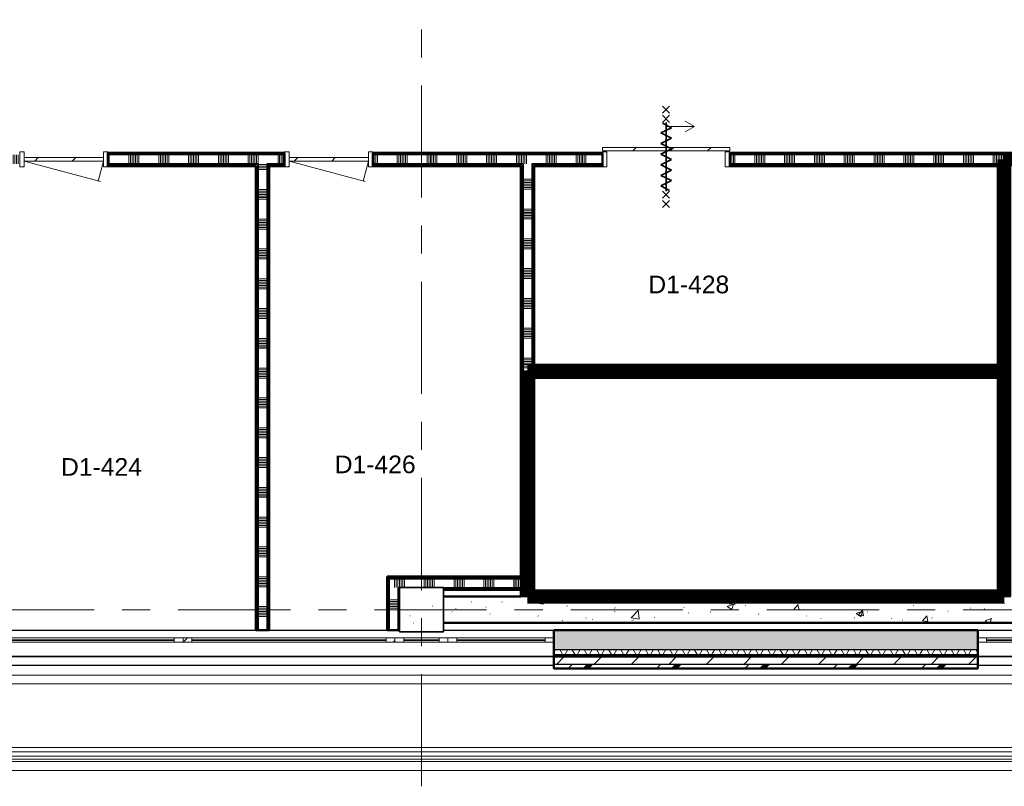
# Model space of a CAD drawing. Extents: x -2538 to 83400, y -8040 to 61900.
# Tile 11 of 105: x 34450 to 45600, y -2000 to 6682. Entities that reach past the tile are written whole.
import ezdxf

# ---------------------------------------------------------------- set-up
doc = ezdxf.new("R2010")
doc.units = 0
doc.header["$LTSCALE"] = 100
doc.linetypes.add('SCHEIDING_BRANDWEREND60', pattern=[3.2, 0.8, -1.6, 0.8])
doc.linetypes.add('stramien', pattern=[22.225, 12.7, -3.175, 3.175, -3.175])
for name, color, linetype, lineweight in [('00---0--FM-RUIMTENR', 7, 'Continuous', 18), ('BA20----_WANDEN', 14, 'Continuous', 50), ('BL$1A---_ALGEMEEN', 7, 'Continuous', 18), ('BL$7A---_STRAMIEN', 7, 'Continuous', 18), ('BL20----_WANDEN', 7, 'Continuous', 25), ('BL23----_VLOEREN', 11, 'Continuous', 18), ('BL28----_CONSTRUCTIES', 4, 'Continuous', 18), ('BL30----_BRANDSYMBOLEN', 14, 'Continuous', 35), ('BL30----_KOZIJNEN', 14, 'Continuous', 25), ('BL34----_BALUSTRADES', 1, 'Continuous', 18), ('BL40----_BRANDWERENDESCHEIDING_60MIN', 84, 'SCHEIDING_BRANDWEREND60', 158)]:
    doc.layers.add(name, color=color, linetype=linetype, lineweight=lineweight)
doc.styles.add('Arial', font='arial.ttf', dxfattribs={"height": 200})
pattern_1 = [(50, (1253.4, 5927.3), (728.7365, -63.756), [76.2, -838.2]), (355, (1253.4, 5927.3), (-140.972, 764.228), [60.96, -670.56]), (100.451, (1314.1, 5922), (587.77, 700.467), [64.76, -712.36]), (46.184, (1253.4, 6130.5), (1084.316, -168.171), [114.3, -1257.3]), (96.636, (1343.8, 6116.5), (949.61, 989.71), [97.14, -1068.54]), (351.184, (1253.4, 6130.5), (949.62, 989.701), [91.44, -1005.84]), (21, (1355, 6079.7), (606.458, -409.0606), [76.2, -838.2]), (326, (1355, 6079.7), (247.208, 736.753), [60.96, -670.56]), (71.451, (1405.5, 6045.6), (853.668, 327.6855), [64.76, -712.36]), (37.5, (1253.4, 5927.32), (12.3547, 338.2201), [3.353, -659.079, 3.353, -677.367, -673.1]), (37.5, (1253.4, 5927.32), (12.3547, 338.2201), [-1343.152, 3.353, -669.747]), (7.5, (1253.4, 5927.32), (267.2789, 400.7221), [3.353, -384.759, 3.353, -643.839, -256.54]), (7.5, (1253.4, 5927.32), (267.2789, 400.7221), [-1035.304, 3.353, -253.187]), (327.5, (1026.82, 5927.32), (542.3633, -22.9153), [3.353, -250.647, 3.353, -789.127, -1051.56]), (327.5, (1026.82, 5927.32), (542.3633, -22.9153), [-1046.48, 3.353, -1048.207]), (317.5, (925.22, 5927.3), (592.517, 101.707), [3.353, -326.847, 3.353, -522.935, -746.76]), (317.5, (925.22, 5927.3), (592.517, 101.707), [-856.488, 3.353, -743.407])]
pattern_2 = [(360, (37125, 2197.5), (9e-13, 500), []), (360, (37125, 2147.5), (9e-13, 500), []), (360, (37125, 2097.5), (9e-13, 500), []), (360, (37125, 2047.5), (9e-13, 500), [])]
pattern_3 = [(360, (40125, 1225), (9e-13, 500), []), (360, (40125, 1175), (9e-13, 500), []), (360, (40125, 1125), (9e-13, 500), []), (360, (40125, 1075), (9e-13, 500), [])]
pattern_4 = [(360, (45525, 2387.5), (9e-13, 500), []), (360, (45525, 2337.5), (9e-13, 500), []), (360, (45525, 2287.5), (9e-13, 500), []), (360, (45525, 2237.5), (9e-13, 500), [])]
pattern_5 = [(90, (43100, 2625), (-500, -2e-12), []), (90, (43150, 2625), (-500, -2e-12), []), (90, (43200, 2625), (-500, -2e-12), []), (90, (43250, 2625), (-500, -2e-12), [])]
pattern_6 = [(90, (39568.75, 225), (-500, -1e-12), []), (90, (39618.75, 225), (-500, -1e-12), []), (90, (39668.75, 225), (-500, -1e-12), []), (90, (39718.75, 225), (-500, -1e-12), [])]
pattern_7 = [(180, (38762.5, 197.5), (-2e-12, -500), []), (180, (38762.5, 247.5), (-2e-12, -500), []), (180, (38762.5, 297.5), (-2e-12, -500), []), (180, (38762.5, 347.5), (-2e-12, -500), [])]
pattern_8 = [(360, (40125, 3662.5), (9e-13, 500), []), (360, (40125, 3612.5), (9e-13, 500), []), (360, (40125, 3562.5), (9e-13, 500), []), (360, (40125, 3512.5), (9e-13, 500), [])]
pattern_9 = [(270, (38300, 5175), (500, 2e-12), []), (270, (38250, 5175), (500, 2e-12), []), (270, (38200, 5175), (500, 2e-12), []), (270, (38150, 5175), (500, 2e-12), [])]

# ---------------------------------------------------------------- blocks, each defined once
blk = doc.blocks.new('28_CL_beton - kolom - Betonkolom 500x500-V19-1')
at = {"layer": 'BL28----_CONSTRUCTIES'}
h = blk.add_hatch(dxfattribs=at)
h.set_pattern_fill('FP_21', color=256, style=0, pattern_type=2)
h.set_pattern_definition([(50, (-37746.6, 5927.3), (728.7365, -63.756), [76.2, -838.2]), (355, (-37746.6, 5927.3), (-140.972, 764.228), [60.96, -670.56]), (100.451, (-37685.9, 5922), (587.77, 700.467), [64.76, -712.36]), (46.184, (-37746.6, 6130.5), (1084.316, -168.17), [114.3, -1257.3]), (96.636, (-37656.2, 6116.5), (949.61, 989.71), [97.14, -1068.54]), (351.184, (-37746.6, 6130.5), (949.62, 989.7), [91.44, -1005.84]), (21, (-37645, 6079.7), (606.458, -409.061), [76.2, -838.2]), (326, (-37645, 6079.7), (247.208, 736.753), [60.96, -670.56]), (71.451, (-37594.5, 6045.6), (853.668, 327.685), [64.76, -712.36]), (37.5, (-37746.6, 5927.32), (12.3547, 338.2201), [3.353, -659.079, 3.353, -677.367, -673.1]), (37.5, (-37746.6, 5927.32), (12.3547, 338.2201), [-1343.152, 3.353, -669.747]), (7.5, (-37746.6, 5927.32), (267.279, 400.722), [3.353, -384.759, 3.353, -643.839, -256.54]), (7.5, (-37746.6, 5927.32), (267.279, 400.722), [-1035.304, 3.353, -253.187]), (327.5, (-37973.18, 5927.32), (542.3633, -22.9153), [3.353, -250.647, 3.353, -789.127, -1051.56]), (327.5, (-37973.18, 5927.32), (542.3633, -22.9153), [-1046.48, 3.353, -1048.207]), (317.5, (-38074.78, 5927.3), (592.517, 101.707), [3.353, -326.847, 3.353, -522.935, -746.76]), (317.5, (-38074.78, 5927.3), (592.517, 101.707), [-856.488, 3.353, -743.407])])
h.paths.add_polyline_path([(250, -250), (250, 250), (-250, 250), (-250, -250)], flags=0)
at = {"layer": 'BL28----_CONSTRUCTIES', "lineweight": 35}
for p, q in [((250, 250), (-250, 250)), ((-250, 250), (-250, -250)), ((250, -250), (250, 250)), ((-250, -250), (250, -250))]:
    blk.add_line(p, q, dxfattribs=at)
blk = doc.blocks.new('31_WN_AMC_a_br_raam - 2700x1530-V164-1')
at = {"layer": 'BL30----_KOZIJNEN', "lineweight": 18}
h = blk.add_hatch(dxfattribs=at)
h.set_pattern_fill('FP_590', color=256, style=0, pattern_type=2)
h.set_pattern_definition([(45, (-33696.6, 6267.3), (-449.013, 449.013), []), (45, (-33537.86, 6267.3), (0, 898.026), []), (45, (-33855.36, 6267.3), (0, 898.026), [])])
h.paths.add_polyline_path([(1250, -29), (1350, -29), (1350, 21), (1250, 21)], flags=0)
h.paths.add_polyline_path([(-1250, -29), (-1250, 21), (-1350, 21), (-1350, -29)], flags=0)
for p, q in [((-1350, 21), (-1250, 21)), ((-1350, -29), (-1350, 21)), ((-1250, 21), (-1250, -29)), ((-1250, 21), (1250, 21)), ((1250, 21), (1350, 21)), ((1250, -29), (1250, 21)), ((1350, 21), (1350, -29)), ((-1250, -29), (-1350, -29)), ((-1250, -1), (1250, -1)), ((-1250, -7), (-1250, -1)), ((1250, -7), (-1250, -7)), ((-1250, -29), (1250, -29)), ((1250, -1), (1250, -7)), ((1350, -29), (1250, -29))]:
    blk.add_line(p, q, dxfattribs=at)
blk = doc.blocks.new('31_WN_AMC_a_br_raam - 2400x1530-V165-1')
at = {"layer": 'BL30----_KOZIJNEN', "lineweight": 18}
h = blk.add_hatch(dxfattribs=at)
h.set_pattern_fill('FP_591', color=256, style=0, pattern_type=2)
h.set_pattern_definition([(45, (-36246.6, 6267.3), (-449.013, 449.013), []), (45, (-36087.86, 6267.3), (0, 898.026), []), (45, (-36405.36, 6267.3), (0, 898.026), [])])
h.paths.add_polyline_path([(1200, -29), (1200, 21), (1100, 21), (1100, -29)], flags=0)
h.paths.add_polyline_path([(-1100, -29), (-1100, 21), (-1200, 21), (-1200, -29)], flags=0)
for p, q in [((-1200, 21), (-1100, 21)), ((-1200, -29), (-1200, 21)), ((-1100, 21), (-1100, -29)), ((-1100, 21), (1100, 21)), ((1100, 21), (1200, 21)), ((1100, -29), (1100, 21)), ((1200, 21), (1200, -29)), ((-1100, -29), (-1200, -29)), ((-1100, -1), (1100, -1)), ((-1100, -7), (-1100, -1)), ((1100, -7), (-1100, -7)), ((-1100, -29), (1100, -29)), ((1100, -1), (1100, -7)), ((1200, -29), (1100, -29))]:
    blk.add_line(p, q, dxfattribs=at)
blk = doc.blocks.new('31_WN_AMC_a_br_paneel - 600x1530-V166-1')
at = {"layer": 'BL30----_KOZIJNEN', "lineweight": 18}
h = blk.add_hatch(dxfattribs=at)
h.set_pattern_fill('FP_592', color=256, style=0, pattern_type=2)
h.set_pattern_definition([(225, (37746.6, -6267.32), (212.132, -212.132), [])])
h.paths.add_polyline_path([(200, 8), (-200, 8), (-200, 0), (200, 0)], flags=0)
for p, q in [((-200, 29), (-300, 29)), ((-200, -21), (-200, 29)), ((-200, 29), (200, 29)), ((200, 8), (-200, 8)), ((-200, 8), (-200, 0)), ((-200, 0), (200, 0)), ((300, 29), (200, 29)), ((200, 29), (200, -21)), ((200, 0), (200, 8)), ((-300, -21), (-200, -21)), ((-200, -21), (200, -21)), ((200, -21), (300, -21))]:
    blk.add_line(p, q, dxfattribs=at)
blk = doc.blocks.new('31_WN_AMC_a_br_raam - 1200x1530-2123346-1')
at = {"layer": 'BL30----_KOZIJNEN', "lineweight": 18}
for p, q in [((-600, 21), (-500, 21)), ((-600, -29), (-600, 21)), ((-500, 21), (-500, -29)), ((-500, 21), (500, 21)), ((500, 21), (600, 21)), ((500, -29), (500, 21)), ((600, 21), (600, -29)), ((-500, -29), (-600, -29)), ((-500, -1), (500, -1)), ((-500, -7), (-500, -1)), ((500, -7), (-500, -7)), ((-500, -29), (500, -29)), ((500, -1), (500, -7)), ((600, -29), (500, -29))]:
    blk.add_line(p, q, dxfattribs=at)
blk = doc.blocks.new('31_WN_AMC_a_br_raam - 1200x1530-V170-1')
at = {"layer": 'BL30----_KOZIJNEN', "lineweight": 18}
for p, q in [((-600, 21), (-500, 21)), ((-600, -29), (-600, 21)), ((-500, 21), (-500, -29)), ((-500, 21), (500, 21)), ((500, 21), (600, 21)), ((500, -29), (500, 21)), ((600, 21), (600, -29)), ((-500, -29), (-600, -29)), ((-500, -1), (500, -1)), ((-500, -7), (-500, -1)), ((500, -7), (-500, -7)), ((-500, -29), (500, -29)), ((500, -1), (500, -7)), ((600, -29), (500, -29))]:
    blk.add_line(p, q, dxfattribs=at)
blk = doc.blocks.new('23_FL_glazenwasbalkon1 - AL_23_glazenwasbalkon-1263230-1')
at = {"layer": 'BL23----_VLOEREN'}
for p, q in [((5807, -6667), (64566, -6667)), ((5707, -6767), (64566, -6767)), ((4827, -7647), (64566, -7647)), ((4854, -7620), (64566, -7620)), ((4727, -7747), (64566, -7747))]:
    blk.add_line(p, q, dxfattribs=at)
blk = doc.blocks.new('Railing - Railing-1924780-1')
at = {"layer": 'BL34----_BALUSTRADES'}
for p, q in [((64456, -7537), (4937, -7537)), ((64456, -7488), (4986, -7488)), ((4887, -7587), (64456, -7587))]:
    blk.add_line(p, q, dxfattribs=at)
blk = doc.blocks.new('32_DR_AMC_s_enkele deur_R_dt1 - 1000x2160-V257-1')
at = {"layer": 'BL30----_KOZIJNEN', "lineweight": 18}
h = blk.add_hatch(dxfattribs=at)
h.set_pattern_fill('FP_1238', color=256, style=0, pattern_type=2)
h.set_pattern_definition([(45, (-36696.6, 827.3), (-500, 500), []), (45, (-36526.6, 827.3), (-500, 500), []), (45, (-36516.6, 827.3), (-500, 500), []), (45, (-36506.6, 827.3), (-500, 500), []), (45, (-36496.6, 827.3), (-500, 500), []), (45, (-36486.6, 827.3), (-500, 500), []), (45, (-36476.6, 827.3), (-500, 500), []), (45, (-36466.6, 827.3), (-500, 500), [])])
h.paths.add_polyline_path([(450, -85), (500, -85), (500, 85), (450, 85)], flags=0)
h.paths.add_polyline_path([(-450, -85), (-450, 85), (-500, 85), (-500, -85)], flags=0)
h = blk.add_hatch(dxfattribs=at)
h.set_pattern_fill('FP_1237', color=256, style=0, pattern_type=2)
h.set_pattern_definition([(45, (-36696.6, 827.32), (-212.132, 212.132), [])])
h.paths.add_polyline_path([(450, -20), (450, 20), (-450, 20), (-450, -20), (-134, -20)], flags=0)
for p, q in [((-500, 85), (-450, 85)), ((-500, -85), (-500, 85)), ((-450, 85), (-450, -85)), ((-450, -20), (-450, 20)), ((-450, 20), (450, 20)), ((450, 85), (500, 85)), ((450, -85), (450, 85)), ((450, 20), (450, -20)), ((500, 85), (500, -85)), ((-450, -85), (-500, -85)), ((-450, -20), (414, -251)), ((450, -20), (-450, -20)), ((450, -20), (390, -245)), ((500, -85), (450, -85))]:
    blk.add_line(p, q, dxfattribs=at)
blk = doc.blocks.new('32_DR_AMC_s_enkele deur_R_dt1 - 1000x2160-V258-1')
at = {"layer": 'BL30----_KOZIJNEN', "lineweight": 18}
h = blk.add_hatch(dxfattribs=at)
h.set_pattern_fill('FP_1240', color=256, style=0, pattern_type=2)
h.set_pattern_definition([(45, (-33696.6, 827.3), (-500, 500), []), (45, (-33526.6, 827.3), (-500, 500), []), (45, (-33516.6, 827.3), (-500, 500), []), (45, (-33506.6, 827.3), (-500, 500), []), (45, (-33496.6, 827.3), (-500, 500), []), (45, (-33486.6, 827.3), (-500, 500), []), (45, (-33476.6, 827.3), (-500, 500), []), (45, (-33466.6, 827.3), (-500, 500), [])])
h.paths.add_polyline_path([(500, -85), (500, 85), (450, 85), (450, -85)], flags=0)
h.paths.add_polyline_path([(-500, -85), (-450, -85), (-450, 85), (-500, 85)], flags=0)
h = blk.add_hatch(dxfattribs=at)
h.set_pattern_fill('FP_1239', color=256, style=0, pattern_type=2)
h.set_pattern_definition([(45, (-33696.6, 827.32), (-212.132, 212.132), [])])
h.paths.add_polyline_path([(450, -20), (450, 20), (-450, 20), (-450, -20)], flags=0)
for p, q in [((-500, 85), (-450, 85)), ((-500, -85), (-500, 85)), ((-450, 85), (-450, -85)), ((-450, -20), (-450, 20)), ((-450, 20), (450, 20)), ((450, 85), (500, 85)), ((450, -85), (450, 85)), ((450, 20), (450, -20)), ((500, 85), (500, -85)), ((-450, -85), (-500, -85)), ((-450, -20), (414, -251)), ((450, -20), (-450, -20)), ((450, -20), (390, -245)), ((500, -85), (450, -85))]:
    blk.add_line(p, q, dxfattribs=at)
blk = doc.blocks.new('32_DR_AMC_s_enkele schuifdeur_dt1 - 1440x2160-2919471-1')
at = {"layer": 'BL30----_KOZIJNEN', "lineweight": 18}
h = blk.add_hatch(dxfattribs=at)
h.set_pattern_fill('FP_1382', color=256, style=0, pattern_type=2)
h.set_pattern_definition([(45, (-40191.6, 827.32), (-212.132, 212.132), [])])
h.paths.add_polyline_path([(1045, 95), (1045, 135), (-395, 135), (-395, 95), (-221, 95)], flags=0)
h = blk.add_hatch(dxfattribs=at)
h.set_pattern_fill('FP_1381', color=256, style=0, pattern_type=2)
h.set_pattern_definition([(45, (-40191.6, 827.3), (-500, 500), []), (45, (-40021.6, 827.3), (-500, 500), []), (45, (-40011.6, 827.3), (-500, 500), []), (45, (-40001.6, 827.3), (-500, 500), []), (45, (-39991.6, 827.3), (-500, 500), []), (45, (-39981.6, 827.3), (-500, 500), []), (45, (-39971.6, 827.3), (-500, 500), []), (45, (-39961.6, 827.3), (-500, 500), [])])
h.paths.add_polyline_path([(1045, -85), (1045, 85), (995, 85), (995, -85)], flags=0)
at = {"layer": 'BL$1A---_ALGEMEEN'}
for p, q in [((325, -85), (325, 371)), ((325, 371), (645, 371)), ((645, 371), (541, 431)), ((645, 371), (541, 311))]:
    blk.add_line(p, q, dxfattribs=at)
at = {"layer": 'BL30----_BRANDSYMBOLEN'}
for p, q in [((285, 604), (365, 524)), ((365, 604), (285, 524)), ((365, 499), (285, 419)), ((285, 499), (365, 419)), ((265, 299), (385, 359)), ((385, 359), (285, 409)), ((325, 416), (325, -359)), ((325, 416), (325, -359)), ((385, 239), (265, 299)), ((265, 179), (385, 239)), ((385, 119), (265, 179)), ((265, 59), (385, 119)), ((385, -1), (265, 59)), ((265, -61), (385, -1)), ((385, -121), (265, -61)), ((265, -181), (385, -121)), ((385, -241), (265, -181)), ((265, -301), (385, -241)), ((365, -351), (265, -301)), ((285, -361), (365, -441)), ((365, -361), (285, -441)), ((285, -466), (365, -546)), ((365, -466), (285, -546))]:
    blk.add_line(p, q, dxfattribs=at)
at = {"layer": 'BL30----_KOZIJNEN', "lineweight": 18}
for p, q in [((1045, 135), (-395, 135)), ((-395, 135), (-395, 95)), ((1045, 95), (1045, 135)), ((-395, 95), (1045, 95)), ((-345, 85), (-395, 85)), ((-395, 85), (-395, -85)), ((-345, -85), (-345, 85)), ((1045, 85), (995, 85)), ((995, 85), (995, -85)), ((1045, -85), (1045, 85)), ((-395, -85), (-345, -85)), ((995, -85), (1045, -85))]:
    blk.add_line(p, q, dxfattribs=at)

msp = doc.modelspace()

# ---------------------------------------------------------------- hatches: boundary and pattern name
at = {"layer": 'BA20----_WANDEN', "lineweight": 18}
h = msp.add_hatch(dxfattribs=at)
h.set_pattern_fill('FP_1306', color=256, angle=-270, style=0, pattern_type=2)
h.set_pattern_definition([(270, (38500, 5175), (337.5, 1e-12), []), (270, (38481.25, 5175), (337.5, 1e-12), []), (270, (38462.5, 5175), (337.5, 1e-12), []), (270, (38443.75, 5175), (337.5, 1e-12), []), (270, (38425, 5175), (337.5, 1e-12), []), (270, (38406.25, 5175), (337.5, 1e-12), []), (270, (38387.5, 5175), (337.5, 1e-12), [])])
h.paths.add_polyline_path([(45550, 5050), (45600, 5050), (45600, 5150), (42490, 5150), (42490, 5050), (45322.7, 5050)], flags=0)
h.paths.add_polyline_path([(40250, 5050), (41050, 5050), (41050, 5150), (38450, 5150), (38450, 5050), (40150, 5050)], flags=0)
h.paths.add_polyline_path([(37150, 5050), (37450, 5050), (37450, 5150), (35450, 5150), (35450, 5050)], flags=0)
h.paths.add_polyline_path([(34450, 5050), (34450, 5150), (33950, 5150), (33950, 5050), (34250, 5050)], flags=0)
h.paths.add_polyline_path([(32950, 5050), (32950, 5150), (31400, 5150), (31400, 5050), (31974.7, 5050)], flags=0)
h = msp.add_hatch(dxfattribs=at)
h.set_pattern_fill('FP_1305', color=256, angle=-270, style=0, pattern_type=2)
h.set_pattern_definition(pattern_9)
h.paths.add_polyline_path([(45600, 5150), (45600, 5162.5), (42490, 5162.5), (42490, 5150), (45322.7, 5150)], flags=0)
h.paths.add_polyline_path([(40405, 5150), (41050, 5150), (41050, 5162.5), (38450, 5162.5), (38450, 5150)], flags=0)
h.paths.add_polyline_path([(37450, 5150), (37450, 5162.5), (35450, 5162.5), (35450, 5150)], flags=0)
h.paths.add_polyline_path([(32950, 5150), (32950, 5162.5), (31450, 5162.5), (31450, 5150), (31974.7, 5150)], flags=0)
h.paths.add_polyline_path([(33950, 5150), (34450, 5150), (34450, 5162.5), (33950, 5162.5)], flags=0)
h = msp.add_hatch(dxfattribs=at)
h.set_pattern_fill('FP_1305', color=256, angle=-270, style=0, pattern_type=2)
h.set_pattern_definition(pattern_9)
h.paths.add_polyline_path([(45322.7, 5162.5), (45600, 5162.5), (45600, 5175), (42490, 5175), (42490, 5162.5), (44620.1, 5162.5)], flags=0)
h.paths.add_polyline_path([(41050, 5162.5), (41050, 5175), (38450, 5175), (38450, 5162.5), (40405, 5162.5)], flags=0)
h.paths.add_polyline_path([(37450, 5162.5), (37450, 5175), (35450, 5175), (35450, 5162.5)], flags=0)
h.paths.add_polyline_path([(34450, 5162.5), (34450, 5175), (33950, 5175), (33950, 5162.5)], flags=0)
h.paths.add_polyline_path([(31974.7, 5162.5), (32950, 5162.5), (32950, 5175), (31462.5, 5175), (31462.5, 5162.5), (31623.4, 5162.5)], flags=0)
h = msp.add_hatch(dxfattribs=at)
h.set_pattern_fill('FP_1305', color=256, angle=-270, style=0, pattern_type=2)
h.set_pattern_definition(pattern_9)
h.paths.add_polyline_path([(45550, 5037.5), (45550, 5050), (42490, 5050), (42490, 5037.5), (45537.5, 5037.5)], flags=0)
h.paths.add_polyline_path([(41050, 5037.5), (41050, 5050), (40250, 5050), (40250, 5037.5), (40405, 5037.5)], flags=0)
h.paths.add_polyline_path([(40137.5, 5037.5), (40150, 5037.5), (40150, 5050), (38450, 5050), (38450, 5037.5)], flags=0)
h.paths.add_polyline_path([(37250, 5037.5), (37450, 5037.5), (37450, 5050), (37250, 5050)], flags=0)
h.paths.add_polyline_path([(37150, 5037.5), (37150, 5050), (35450, 5050), (35450, 5037.5), (37137.5, 5037.5)], flags=0)
h.paths.add_polyline_path([(34450, 5037.5), (34450, 5050), (34250, 5050), (34250, 5037.5), (34262.5, 5037.5)], flags=0)
h.paths.add_polyline_path([(34137.5, 5037.5), (34150, 5037.5), (34150, 5050), (33950, 5050), (33950, 5037.5)], flags=0)
h.paths.add_polyline_path([(31623.4, 5037.5), (32950, 5037.5), (32950, 5050), (31400, 5050), (31400, 5037.5)], flags=0)
h = msp.add_hatch(dxfattribs=at)
h.set_pattern_fill('FP_1305', color=256, angle=-270, style=0, pattern_type=2)
h.set_pattern_definition(pattern_9)
h.paths.add_polyline_path([(45525, 5025), (45537.5, 5025), (45537.5, 5037.5), (42490, 5037.5), (42490, 5025), (45322.7, 5025)], flags=0)
h.paths.add_polyline_path([(40125, 5025), (40137.5, 5025), (40137.5, 5037.5), (38450, 5037.5), (38450, 5025)], flags=0)
h.paths.add_polyline_path([(40275, 5025), (41050, 5025), (41050, 5037.5), (40262.5, 5037.5), (40262.5, 5025)], flags=0)
h.paths.add_polyline_path([(37275, 5025), (37450, 5025), (37450, 5037.5), (37262.5, 5037.5), (37262.5, 5025)], flags=0)
h.paths.add_polyline_path([(37137.5, 5025), (37137.5, 5037.5), (35450, 5037.5), (35450, 5025), (37125, 5025)], flags=0)
h.paths.add_polyline_path([(34450, 5025), (34450, 5037.5), (34262.5, 5037.5), (34262.5, 5025), (34275, 5025)], flags=0)
h.paths.add_polyline_path([(34137.5, 5025), (34137.5, 5037.5), (33950, 5037.5), (33950, 5025), (34125, 5025)], flags=0)
h.paths.add_polyline_path([(32950, 5025), (32950, 5037.5), (31400, 5037.5), (31400, 5025), (31974.7, 5025)], flags=0)
h = msp.add_hatch(dxfattribs=at)
h.set_pattern_fill('FP_1039', color=256, angle=90, style=0, pattern_type=2)
h.set_pattern_definition(pattern_2)
h.paths.add_polyline_path([(37137.5, -230), (37137.5, 5025), (37125, 5025), (37125, -230)], flags=0)
h = msp.add_hatch(dxfattribs=at)
h.set_pattern_fill('FP_1039', color=256, angle=90, style=0, pattern_type=2)
h.set_pattern_definition(pattern_2)
h.paths.add_polyline_path([(37137.5, -230), (37150, -230), (37150, 5037.5), (37137.5, 5037.5), (37137.5, 4201.1)], flags=0)
h = msp.add_hatch(dxfattribs=at)
h.set_pattern_fill('FP_1040', color=256, angle=90, style=0, pattern_type=2)
h.set_pattern_definition([(360, (37125, 2397.5), (6e-13, 337.5), []), (360, (37125, 2378.75), (6e-13, 337.5), []), (360, (37125, 2360), (6e-13, 337.5), []), (360, (37125, 2341.25), (6e-13, 337.5), []), (360, (37125, 2322.5), (6e-13, 337.5), []), (360, (37125, 2303.75), (6e-13, 337.5), []), (360, (37125, 2285), (6e-13, 337.5), [])])
h.paths.add_polyline_path([(37250, -230), (37250, 5050), (37150, 5050), (37150, -230)], flags=0)
h = msp.add_hatch(dxfattribs=at)
h.set_pattern_fill('FP_1039', color=256, angle=90, style=0, pattern_type=2)
h.set_pattern_definition(pattern_2)
h.paths.add_polyline_path([(37262.5, -230), (37262.5, 5037.5), (37250, 5037.5), (37250, -230)], flags=0)
h = msp.add_hatch(dxfattribs=at)
h.set_pattern_fill('FP_1039', color=256, angle=90, style=0, pattern_type=2)
h.set_pattern_definition(pattern_2)
h.paths.add_polyline_path([(37275, -230), (37275, 5025), (37262.5, 5025), (37262.5, -230)], flags=0)
h = msp.add_hatch(dxfattribs=at)
h.set_pattern_fill('FP_1294', color=256, angle=90, style=0, pattern_type=2)
h.set_pattern_definition(pattern_8)
h.paths.add_polyline_path([(40137.5, 2700), (40137.5, 5025), (40125, 5025), (40125, 2700)], flags=0)
h = msp.add_hatch(dxfattribs=at)
h.set_pattern_fill('FP_1294', color=256, angle=90, style=0, pattern_type=2)
h.set_pattern_definition(pattern_8)
h.paths.add_polyline_path([(40137.5, 2700), (40150, 2700), (40150, 5037.5), (40137.5, 5037.5), (40137.5, 4201.1)], flags=0)
h = msp.add_hatch(dxfattribs=at)
h.set_pattern_fill('FP_1295', color=256, angle=90, style=0, pattern_type=2)
h.set_pattern_definition([(360, (40125, 3862.5), (6e-13, 337.5), []), (360, (40125, 3843.75), (6e-13, 337.5), []), (360, (40125, 3825), (6e-13, 337.5), []), (360, (40125, 3806.25), (6e-13, 337.5), []), (360, (40125, 3787.5), (6e-13, 337.5), []), (360, (40125, 3768.75), (6e-13, 337.5), []), (360, (40125, 3750), (6e-13, 337.5), [])])
h.paths.add_polyline_path([(40250, 2700), (40250, 5050), (40150, 5050), (40150, 2700)], flags=0)
h = msp.add_hatch(dxfattribs=at)
h.set_pattern_fill('FP_1294', color=256, angle=90, style=0, pattern_type=2)
h.set_pattern_definition(pattern_8)
h.paths.add_polyline_path([(40262.5, 2750), (40262.5, 5037.5), (40250, 5037.5), (40250, 2750)], flags=0)
h = msp.add_hatch(dxfattribs=at)
h.set_pattern_fill('FP_1294', color=256, angle=90, style=0, pattern_type=2)
h.set_pattern_definition(pattern_8)
h.paths.add_polyline_path([(40275, 2762.5), (40275, 5025), (40262.5, 5025), (40262.5, 2762.5)], flags=0)
h = msp.add_hatch(dxfattribs=at)
h.set_pattern_fill('FP_1043', color=256, angle=90, style=0, pattern_type=2)
h.set_pattern_definition(pattern_4)
h.paths.add_polyline_path([(45525, 150), (45537.5, 150), (45537.5, 2637.5), (45525, 2637.5), (45525, 1969.3)], flags=0)
h.paths.add_polyline_path([(45537.5, 2762.5), (45537.5, 5025), (45525, 5025), (45525, 2762.5)], flags=0)
h = msp.add_hatch(dxfattribs=at)
h.set_pattern_fill('FP_1043', color=256, angle=90, style=0, pattern_type=2)
h.set_pattern_definition(pattern_4)
h.paths.add_polyline_path([(45537.5, 150), (45550, 150), (45550, 2650), (45537.5, 2650), (45537.5, 1969.3)], flags=0)
h.paths.add_polyline_path([(45537.5, 2750), (45550, 2750), (45550, 5037.5), (45537.5, 5037.5), (45537.5, 2762.5)], flags=0)
h = msp.add_hatch(dxfattribs=at)
h.set_pattern_fill('FP_1044', color=256, angle=90, style=0, pattern_type=2)
h.set_pattern_definition([(360, (45525, 2587.5), (6e-13, 337.5), []), (360, (45525, 2568.75), (6e-13, 337.5), []), (360, (45525, 2550), (6e-13, 337.5), []), (360, (45525, 2531.25), (6e-13, 337.5), []), (360, (45525, 2512.5), (6e-13, 337.5), []), (360, (45525, 2493.75), (6e-13, 337.5), []), (360, (45525, 2475), (6e-13, 337.5), [])])
h.paths.add_polyline_path([(45550, 150), (45650, 150), (45650, 5050), (45550, 5050), (45550, 1969.3)], flags=0)
h = msp.add_hatch(dxfattribs=at)
h.set_pattern_fill('FP_1041', color=256, angle=90, style=0, pattern_type=2)
h.set_pattern_definition(pattern_3)
h.paths.add_polyline_path([(40125, 150), (40137.5, 150), (40137.5, 237.5), (40125, 237.5), (40125, 225)], flags=0)
h.paths.add_polyline_path([(40125, 362.5), (40137.5, 362.5), (40137.5, 2700), (40125, 2700), (40125, 375)], flags=0)
h = msp.add_hatch(dxfattribs=at)
h.set_pattern_fill('FP_1041', color=256, angle=90, style=0, pattern_type=2)
h.set_pattern_definition(pattern_3)
h.paths.add_polyline_path([(40137.5, 150), (40150, 150), (40150, 250), (40137.5, 250), (40137.5, 237.5)], flags=0)
h.paths.add_polyline_path([(40137.5, 350), (40150, 350), (40150, 2700), (40137.5, 2700), (40137.5, 362.5)], flags=0)
h = msp.add_hatch(dxfattribs=at)
h.set_pattern_fill('FP_1042', color=256, angle=90, style=0, pattern_type=2)
h.set_pattern_definition([(360, (40125, 1425), (6e-13, 337.5), []), (360, (40125, 1406.25), (6e-13, 337.5), []), (360, (40125, 1387.5), (6e-13, 337.5), []), (360, (40125, 1368.75), (6e-13, 337.5), []), (360, (40125, 1350), (6e-13, 337.5), []), (360, (40125, 1331.25), (6e-13, 337.5), []), (360, (40125, 1312.5), (6e-13, 337.5), [])])
h.paths.add_polyline_path([(40250, 150), (40250, 2700), (40150, 2700), (40150, 150)], flags=0)
h = msp.add_hatch(dxfattribs=at)
h.set_pattern_fill('FP_1046', color=256, angle=90, style=0, pattern_type=2)
h.set_pattern_definition([(90, (42900, 2625), (-337.5, -1e-12), []), (90, (42918.75, 2625), (-337.5, -1e-12), []), (90, (42937.5, 2625), (-337.5, -1e-12), []), (90, (42956.25, 2625), (-337.5, -1e-12), []), (90, (42975, 2625), (-337.5, -1e-12), []), (90, (42993.75, 2625), (-337.5, -1e-12), []), (90, (43012.5, 2625), (-337.5, -1e-12), [])])
h.paths.add_polyline_path([(45525, 2650), (45550, 2650), (45550, 2750), (40250, 2750), (40250, 2650), (43215.1, 2650)], flags=0)
h = msp.add_hatch(dxfattribs=at)
h.set_pattern_fill('FP_1045', color=256, angle=90, style=0, pattern_type=2)
h.set_pattern_definition(pattern_5)
h.paths.add_polyline_path([(45525, 2750), (45537.5, 2750), (45537.5, 2762.5), (40262.5, 2762.5), (40262.5, 2750), (43215.1, 2750)], flags=0)
h = msp.add_hatch(dxfattribs=at)
h.set_pattern_fill('FP_1045', color=256, angle=90, style=0, pattern_type=2)
h.set_pattern_definition(pattern_5)
h.paths.add_polyline_path([(45525, 2762.5), (45525, 2775), (40275, 2775), (40275, 2762.5), (43215.1, 2762.5)], flags=0)
h = msp.add_hatch(dxfattribs=at)
h.set_pattern_fill('FP_1041', color=256, angle=90, style=0, pattern_type=2)
h.set_pattern_definition(pattern_3)
h.paths.add_polyline_path([(40250, 150), (40262.5, 150), (40262.5, 2650), (40250, 2650), (40250, 853.5)], flags=0)
h = msp.add_hatch(dxfattribs=at)
h.set_pattern_fill('FP_1045', color=256, angle=90, style=0, pattern_type=2)
h.set_pattern_definition(pattern_5)
h.paths.add_polyline_path([(45525, 2637.5), (45537.5, 2637.5), (45537.5, 2650), (40262.5, 2650), (40262.5, 2637.5), (43215.1, 2637.5)], flags=0)
h = msp.add_hatch(dxfattribs=at)
h.set_pattern_fill('FP_1041', color=256, angle=90, style=0, pattern_type=2)
h.set_pattern_definition(pattern_3)
h.paths.add_polyline_path([(40262.5, 150), (40275, 150), (40275, 2637.5), (40262.5, 2637.5), (40262.5, 853.5)], flags=0)
h = msp.add_hatch(dxfattribs=at)
h.set_pattern_fill('FP_1045', color=256, angle=90, style=0, pattern_type=2)
h.set_pattern_definition(pattern_5)
h.paths.add_polyline_path([(45525, 2625), (45525, 2637.5), (40275, 2637.5), (40275, 2625), (43215.1, 2625)], flags=0)
h = msp.add_hatch(dxfattribs=at)
h.set_pattern_fill('FP_1180', color=256, angle=90, style=0, pattern_type=2)
h.set_pattern_definition(pattern_6)
h.paths.add_polyline_path([(40125, 362.5), (40125, 375), (38612.5, 375), (38612.5, 362.5), (38999.9, 362.5)], flags=0)
h = msp.add_hatch(dxfattribs=at)
h.set_pattern_fill('FP_1182', color=256, angle=90, style=0, pattern_type=2)
h.set_pattern_definition(pattern_7)
h.paths.add_polyline_path([(38625, -230), (38625, 362.5), (38612.5, 362.5), (38612.5, -230)], flags=0)
h = msp.add_hatch(dxfattribs=at)
h.set_pattern_fill('FP_1180', color=256, angle=90, style=0, pattern_type=2)
h.set_pattern_definition(pattern_6)
h.paths.add_polyline_path([(40125, 350), (40137.5, 350), (40137.5, 362.5), (38625, 362.5), (38625, 350), (38999.9, 350)], flags=0)
h = msp.add_hatch(dxfattribs=at)
h.set_pattern_fill('FP_1182', color=256, angle=90, style=0, pattern_type=2)
h.set_pattern_definition(pattern_7)
h.paths.add_polyline_path([(38625, -230), (38637.5, -230), (38637.5, 350), (38625, 350), (38625, 225)], flags=0)
h = msp.add_hatch(dxfattribs=at)
h.set_pattern_fill('FP_1181', color=256, angle=90, style=0, pattern_type=2)
h.set_pattern_definition([(90, (39368.75, 225), (-337.5, -1e-12), []), (90, (39387.5, 225), (-337.5, -1e-12), []), (90, (39406.25, 225), (-337.5, -1e-12), []), (90, (39425, 225), (-337.5, -1e-12), []), (90, (39443.75, 225), (-337.5, -1e-12), []), (90, (39462.5, 225), (-337.5, -1e-12), []), (90, (39481.25, 225), (-337.5, -1e-12), [])])
h.paths.add_polyline_path([(40150, 250), (40150, 350), (38637.5, 350), (38637.5, 250), (40137.5, 250)], flags=0)
h = msp.add_hatch(dxfattribs=at)
h.set_pattern_fill('FP_1183', color=256, angle=90, style=0, pattern_type=2)
h.set_pattern_definition([(180, (38762.5, -2.5), (-1e-12, -337.5), []), (180, (38762.5, 16.25), (-1e-12, -337.5), []), (180, (38762.5, 35), (-1e-12, -337.5), []), (180, (38762.5, 53.75), (-1e-12, -337.5), []), (180, (38762.5, 72.5), (-1e-12, -337.5), []), (180, (38762.5, 91.25), (-1e-12, -337.5), []), (180, (38762.5, 110), (-1e-12, -337.5), [])])
h.paths.add_polyline_path([(38737.5, -230), (38737.5, 250), (38637.5, 250), (38637.5, -230)], flags=0)
h = msp.add_hatch(dxfattribs=at)
h.set_pattern_fill('FP_1180', color=256, angle=90, style=0, pattern_type=2)
h.set_pattern_definition(pattern_6)
h.paths.add_polyline_path([(40137.5, 237.5), (40137.5, 250), (39250, 250), (39250, 237.5), (40125, 237.5)], flags=0)
h.paths.add_polyline_path([(38750, 237.5), (38750, 250), (38737.5, 250), (38737.5, 237.5)], flags=0)
h = msp.add_hatch(dxfattribs=at)
h.set_pattern_fill('FP_1182', color=256, angle=90, style=0, pattern_type=2)
h.set_pattern_definition(pattern_7)
h.paths.add_polyline_path([(38750, -230), (38750, 237.5), (38737.5, 237.5), (38737.5, -230)], flags=0)
h = msp.add_hatch(dxfattribs=at)
h.set_pattern_fill('FP_1180', color=256, angle=90, style=0, pattern_type=2)
h.set_pattern_definition(pattern_6)
h.paths.add_polyline_path([(39250, 225), (40125, 225), (40125, 237.5), (39250, 237.5), (39250, 229.5)], flags=0)
h = msp.add_hatch(dxfattribs=at)
h.set_pattern_fill('FP_1', color=256, style=0, pattern_type=2)
h.set_pattern_definition(pattern_1)
h.paths.add_polyline_path([(46025.2, -150), (46550, -150), (46550, 150), (39250, 150), (39250, -150), (43215.1, -150)], flags=0)
h = msp.add_hatch(dxfattribs=at)
h.set_pattern_fill('FP_1', color=256, style=0, pattern_type=2)
h.set_pattern_definition(pattern_1)
h.paths.add_polyline_path([(70350, -450), (70350, -230), (69900, -230), (69900, -450), (69911.1, -450)], flags=0)
h.paths.add_polyline_path([(45300, -450), (45300, -230), (40500, -230), (40500, -450), (44620.1, -450)], flags=0)
h = msp.add_hatch(dxfattribs=at)
h.set_pattern_fill('FP_575', color=256, angle=60, style=0, pattern_type=2)
h.set_pattern_definition([(60, (38810, -530), (-103.92305, 60), []), (120, (38810, -530), (-103.92305, -60), [])])
h.paths.add_polyline_path([(70350, -510), (70350, -450), (69900, -450), (69900, -510), (69911.1, -510)], flags=0)
h.paths.add_polyline_path([(45300, -510), (45300, -450), (40500, -450), (40500, -510), (44620.1, -510)], flags=0)
h = msp.add_hatch(dxfattribs=at)
h.set_pattern_fill('FP_607', color=256, style=0, pattern_type=2)
h.set_pattern_definition([(45, (1253.4, 5927.32), (-212.132, 212.132), [])])
h.paths.add_polyline_path([(45300, -615), (45300, -530), (40500, -530), (40500, -615), (44620.1, -615)], flags=0)
h = msp.add_hatch(dxfattribs=at)
h.set_pattern_fill('FP_608', color=256, style=0, pattern_type=2)
h.set_pattern_definition([(45, (1253.4, 5927.3), (-500, 500), []), (45, (1423.4, 5927.3), (-500, 500), []), (45, (1433.4, 5927.3), (-500, 500), []), (45, (1443.4, 5927.3), (-500, 500), []), (45, (1453.4, 5927.3), (-500, 500), []), (45, (1463.4, 5927.3), (-500, 500), []), (45, (1473.4, 5927.3), (-500, 500), []), (45, (1483.4, 5927.3), (-500, 500), [])])
h.paths.add_polyline_path([(45300, -665), (45300, -615), (40500, -615), (40500, -665), (44620.1, -665)], flags=0)

# ---------------------------------------------------------------- linework, layer by layer
at = {"layer": 'BL$7A---_STRAMIEN', "linetype": 'stramien'}
for p, q in [((39000, -2000), (39000, 60900)), ((-1537.7, 0), (83400, 0)), ((-1537.7, 0), (83400, 0))]:
    msp.add_line(p, q, dxfattribs=at)
at = {"layer": 'BL20----_WANDEN', "lineweight": 50}
for p, q in [((37450, 5175), (35450, 5175)), ((35450, 5175), (35450, 5025)), ((37450, 5025), (37450, 5175)), ((41050, 5175), (38450, 5175)), ((38450, 5175), (38450, 5025)), ((41050, 5025), (41050, 5175)), ((45850, 5175), (42490, 5175)), ((42490, 5175), (42490, 5025)), ((35450, 5025), (37125, 5025)), ((37125, 5025), (37125, -230)), ((37275, -230), (37275, 5025)), ((37275, 5025), (37450, 5025)), ((38450, 5025), (40125, 5025)), ((40125, 5025), (40125, 375)), ((40275, 2775), (40275, 5025)), ((40275, 5025), (41050, 5025)), ((42490, 5025), (45525, 5025)), ((45525, 5025), (45525, 2775)), ((45525, 2775), (40275, 2775)), ((40275, 150), (40275, 2625)), ((40275, 2625), (45525, 2625)), ((45525, 2625), (45525, 150)), ((40125, 375), (38612.5, 375)), ((38612.5, 375), (38612.5, -230)), ((39250, 225), (40125, 225)), ((40125, 225), (40125, 150)), ((40125, 150), (39250, 150)), ((45525, 150), (40275, 150)), ((39250, -150), (46550, -150)), ((37125, -230), (37275, -230)), ((38612.5, -230), (38750, -230)), ((45300, -230), (40500, -230)), ((40500, -230), (40500, -665)), ((45300, -665), (45300, -230)), ((40500, -530), (45300, -530)), ((40500, -665), (45300, -665))]:
    msp.add_line(p, q, dxfattribs=at)
at = {"layer": 'BL20----_WANDEN'}
for p, q in [((37450, 5162.5), (35450, 5162.5)), ((37450, 5150), (35450, 5150)), ((41050, 5162.5), (38450, 5162.5)), ((41050, 5150), (38450, 5150)), ((45850, 5162.5), (42490, 5162.5)), ((45850, 5150), (42490, 5150)), ((45600, 5150), (45600, 5050)), ((37150, 5050), (35450, 5050)), ((37137.5, 5037.5), (35450, 5037.5)), ((37137.5, 5037.5), (37137.5, -230)), ((37150, 5050), (37150, -230)), ((37250, 5050), (37250, -230)), ((37450, 5050), (37250, 5050)), ((37262.5, 5037.5), (37262.5, -230)), ((37450, 5037.5), (37262.5, 5037.5)), ((40150, 5050), (38450, 5050)), ((40137.5, 5037.5), (38450, 5037.5)), ((40137.5, 5037.5), (40137.5, 362.5)), ((40150, 5050), (40150, 150)), ((40250, 5050), (40250, 2700)), ((41050, 5050), (40250, 5050)), ((40262.5, 5037.5), (40262.5, 2762.5)), ((41050, 5037.5), (40262.5, 5037.5)), ((45600, 5050), (42490, 5050)), ((45537.5, 5037.5), (42490, 5037.5)), ((45537.5, 5025), (45537.5, 2762.5)), ((45550, 5050), (45550, 2750)), ((40250, 2700), (40150, 2700)), ((40250, 2750), (45550, 2750)), ((40275, 2762.5), (45537.5, 2762.5)), ((40250, 2650), (40250, 150)), ((40250, 2650), (45550, 2650)), ((40262.5, 2637.5), (40262.5, 150)), ((40275, 2637.5), (45537.5, 2637.5)), ((45537.5, 2637.5), (45537.5, 150)), ((45550, 2650), (45550, 150)), ((38625, 362.5), (40137.5, 362.5)), ((38625, -230), (38625, 362.5)), ((38637.5, 350), (40150, 350)), ((38637.5, -230), (38637.5, 350)), ((38737.5, 250), (38750, 250)), ((38737.5, -230), (38737.5, 250)), ((39250, 250), (40150, 250)), ((39250, 237.5), (40137.5, 237.5)), ((40137.5, 237.5), (40137.5, 150)), ((40125, 150), (40275, 150)), ((45525, 150), (45675, 150)), ((34275, -230), (37125, -230)), ((37275, -230), (38612.5, -230)), ((39250, -230), (40500, -230)), ((45300, -230), (46550, -230)), ((7270, -530), (40500, -530)), ((40500, -530), (7270, -530)), ((40500, -450), (45300, -450)), ((45300, -510), (40500, -510)), ((69900, -530), (45300, -530)), ((45300, -530), (69900, -530)), ((40500, -630), (7170, -630)), ((40500, -615), (45300, -615)), ((70350, -630), (45300, -630))]:
    msp.add_line(p, q, dxfattribs=at)
at = {"layer": 'BL40----_BRANDWERENDESCHEIDING_60MIN', "const_width": 160}
msp.add_lwpolyline([(47625, 7500), (47625, 5100), (45600, 5100)], dxfattribs=at)
at = {"layer": 'BL40----_BRANDWERENDESCHEIDING_60MIN', "const_width": 160, "flags": 128}
for points in [[(45600, 150), (45600, 5100)], [(40200, 2700), (45600, 2700)], [(40200, 150), (40200, 2700)], [(40200, 150), (45600, 150)]]:
    msp.add_lwpolyline(points, dxfattribs=at)

# ---------------------------------------------------------------- block references
at = {"layer": 'BL23----_VLOEREN'}
msp.add_blockref('23_FL_glazenwasbalkon1 - AL_23_glazenwasbalkon-1263230-1', (1253.4, 5927.3), dxfattribs=at)
at = {"layer": 'BL28----_CONSTRUCTIES'}
msp.add_blockref('28_CL_beton - kolom - Betonkolom 500x500-V19-1', (39000, 0), dxfattribs=at)
at = {"layer": 'BL30----_KOZIJNEN'}
for name, p in [('32_DR_AMC_s_enkele schuifdeur_dt1 - 1440x2160-2919471-1', (41445, 5100)), ('32_DR_AMC_s_enkele deur_R_dt1 - 1000x2160-V258-1', (34950, 5100)), ('32_DR_AMC_s_enkele deur_R_dt1 - 1000x2160-V257-1', (37950, 5100)), ('31_WN_AMC_a_br_raam - 2700x1530-V164-1', (34950, -340)), ('31_WN_AMC_a_br_raam - 2400x1530-V165-1', (37500, -340)), ('31_WN_AMC_a_br_raam - 1200x1530-2123346-1', (39900, -340)), ('31_WN_AMC_a_br_raam - 1200x1530-V170-1', (45900, -340))]:
    msp.add_blockref(name, p, dxfattribs=at)
at = {"layer": 'BL30----_KOZIJNEN', "rotation": 180}
msp.add_blockref('31_WN_AMC_a_br_paneel - 600x1530-V166-1', (39000, -340), dxfattribs=at)
at = {"layer": 'BL34----_BALUSTRADES'}
msp.add_blockref('Railing - Railing-1924780-1', (1253.4, 5927.3), dxfattribs=at)

# ---------------------------------------------------------------- texts
at = {"layer": '00---0--FM-RUIMTENR', "char_height": 200, "width": 1130.379, "attachment_point": 1, "style": 'Arial'}
for s, insert in [('D1-428', (41568.8, 3783.5)), ('D1-424', (34917.9, 1716.5)), ('D1-426', (38017.6, 1746.1))]:
    msp.add_mtext(s, dxfattribs=dict(at, insert=insert))

doc.saveas('drawing.dxf')
